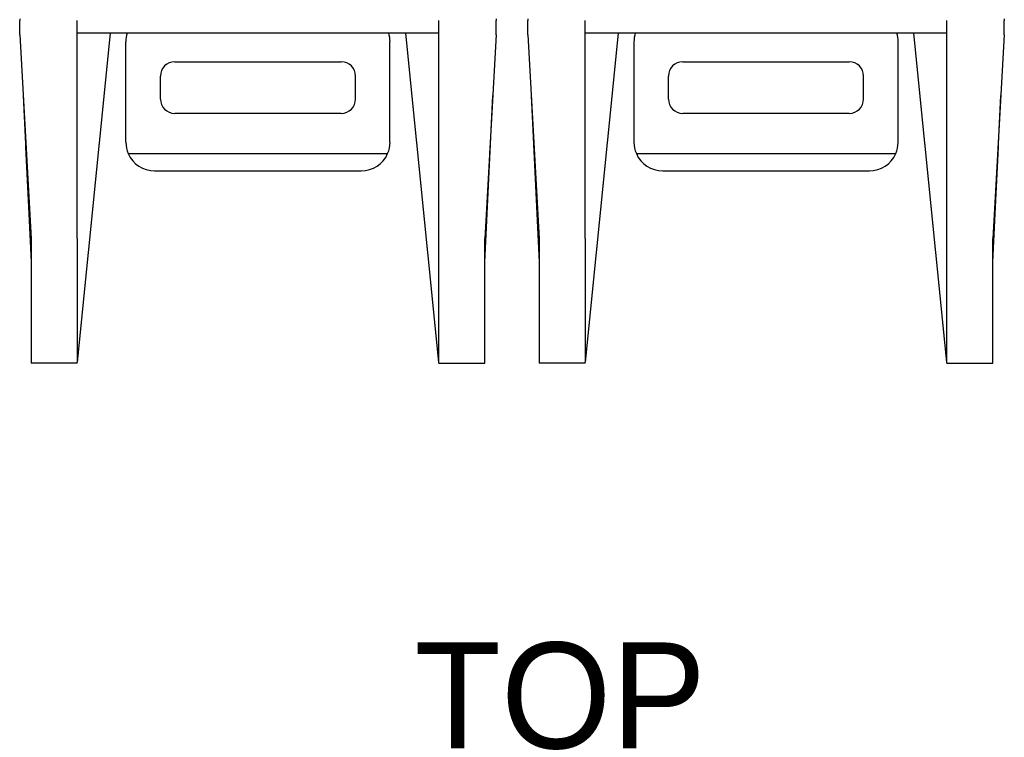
# Model space of a CAD drawing. Header units: inches. Extents: x 639.8 to 649.6, y 477.2 to 487.7.
# Tile 2 of 10: x 640.6 to 641.9, y 482.4 to 483.4. Entities that reach past the tile are written whole.
import ezdxf

# ---------------------------------------------------------------- set-up
doc = ezdxf.new("R2010")
doc.units = ezdxf.units.IN
doc.header["$LTSCALE"] = 8
doc.header["$MEASUREMENT"] = 0
doc.layers.add('Text', color=140, linetype='Continuous')

msp = doc.modelspace()

# ---------------------------------------------------------------- linework, layer by layer
for p, q in [((640.5771, 483.3649), (640.5771, 483.3623)), ((640.5771, 483.343), (640.5771, 483.3623)), ((640.6558, 483.0632), (640.6558, 483.3623)), ((641.1519, 483.0632), (641.1519, 483.3623)), ((641.2306, 483.3649), (641.2306, 483.3623)), ((641.2306, 483.343), (641.2306, 483.3623)), ((641.2739, 483.3649), (641.2739, 483.3623)), ((641.2739, 483.343), (641.2739, 483.3623)), ((641.3526, 483.0632), (641.3526, 483.3623)), ((641.8487, 483.0632), (641.8487, 483.3623)), ((641.9274, 483.3649), (641.9274, 483.3623)), ((641.9274, 483.343), (641.9274, 483.3623)), ((640.5771, 483.343), (640.5928, 483.0632)), ((641.1519, 483.3452), (640.6558, 483.3452)), ((640.7011, 483.3452), (640.6559, 482.8938)), ((640.7227, 483.1956), (640.7227, 483.3334)), ((641.0849, 483.1956), (641.0849, 483.3334)), ((641.1517, 482.8938), (641.1066, 483.3452)), ((641.2306, 483.343), (641.2148, 483.0632)), ((641.2739, 483.343), (641.2897, 483.0632)), ((641.8487, 483.3452), (641.3526, 483.3452)), ((641.3979, 483.3452), (641.3528, 482.8938)), ((641.4196, 483.1956), (641.4196, 483.3334)), ((641.7818, 483.1956), (641.7818, 483.3334)), ((641.8486, 482.8938), (641.8034, 483.3452)), ((641.9274, 483.343), (641.9117, 483.0632)), ((640.7897, 483.3059), (641.018, 483.3059)), ((641.4865, 483.3059), (641.7148, 483.3059)), ((640.77, 483.2547), (640.77, 483.2862)), ((641.0377, 483.2547), (641.0377, 483.2862)), ((641.4668, 483.2547), (641.4668, 483.2862)), ((641.7345, 483.2547), (641.7345, 483.2862)), ((640.5817, 483.2598), (640.5928, 483.0308)), ((641.2148, 483.0308), (641.2259, 483.2598)), ((641.2786, 483.2598), (641.2897, 483.0308)), ((641.9117, 483.0308), (641.9228, 483.2598)), ((641.018, 483.235), (640.7897, 483.235)), ((641.7148, 483.235), (641.4865, 483.235)), ((640.5928, 483.0425), (640.5857, 483.1889)), ((641.2219, 483.1889), (641.2148, 483.0425)), ((641.2897, 483.0425), (641.2826, 483.1889)), ((641.9188, 483.1889), (641.9117, 483.0425)), ((640.726, 483.1799), (641.0816, 483.1799)), ((641.4229, 483.1799), (641.7785, 483.1799)), ((640.7621, 483.1563), (641.0456, 483.1563)), ((641.4589, 483.1563), (641.7424, 483.1563)), ((640.5928, 483.0632), (640.5928, 482.8925)), ((640.6558, 483.0632), (640.6558, 482.8938)), ((641.1519, 482.8938), (641.1519, 483.0632)), ((641.2148, 482.8925), (641.2148, 483.0632)), ((641.2897, 483.0632), (641.2897, 482.8925)), ((641.3526, 483.0632), (641.3526, 482.8938)), ((641.8487, 482.8938), (641.8487, 483.0632)), ((641.9117, 482.8925), (641.9117, 483.0632)), ((640.6558, 482.8925), (640.5928, 482.8925)), ((640.6558, 482.8925), (640.6559, 482.8938)), ((640.6559, 482.8938), (640.6558, 482.8938)), ((641.1517, 482.8938), (641.1519, 482.8938)), ((641.1519, 482.8925), (641.1517, 482.8938)), ((641.1519, 482.8925), (641.2148, 482.8925)), ((641.3526, 482.8925), (641.2897, 482.8925)), ((641.3526, 482.8925), (641.3528, 482.8938)), ((641.3528, 482.8938), (641.3526, 482.8938)), ((641.8486, 482.8938), (641.8487, 482.8938)), ((641.8487, 482.8925), (641.8486, 482.8938)), ((641.8487, 482.8925), (641.9117, 482.8925))]:
    msp.add_line(p, q)
for centre, radius, start, end in [((640.7621, 483.3334), 0.0394, 162.5636, 180), ((641.0456, 483.3334), 0.0394, 0, 17.4364), ((641.4589, 483.3334), 0.0394, 162.5636, 180), ((641.7424, 483.3334), 0.0394, 0, 17.4364), ((640.7897, 483.2862), 0.0197, 90, 180), ((641.018, 483.2862), 0.0197, 0, 90), ((641.4865, 483.2862), 0.0197, 90, 180), ((641.7148, 483.2862), 0.0197, 0, 90), ((640.7897, 483.2547), 0.0197, 180, 270), ((641.018, 483.2547), 0.0197, 270, 0), ((641.4865, 483.2547), 0.0197, 180, 270), ((641.7148, 483.2547), 0.0197, 270, 0), ((640.7621, 483.1956), 0.0394, 180, 203.5782), ((641.0456, 483.1956), 0.0394, 336.4218, 0), ((641.4589, 483.1956), 0.0394, 180, 203.5782), ((641.7424, 483.1956), 0.0394, 336.4218, 0), ((640.7621, 483.1956), 0.0394, 203.5782, 270), ((641.0456, 483.1956), 0.0394, 270, 336.4218), ((641.4589, 483.1956), 0.0394, 203.5782, 270), ((641.7424, 483.1956), 0.0394, 270, 336.4218)]:
    msp.add_arc(centre, radius, start, end)

# ---------------------------------------------------------------- texts
at = {"layer": 'Text', "insert": (641.3183, 482.4354), "char_height": 0.14545, "width": 1.417298, "attachment_point": 5}
msp.add_mtext('TOP', dxfattribs=at)

doc.saveas('drawing.dxf')
